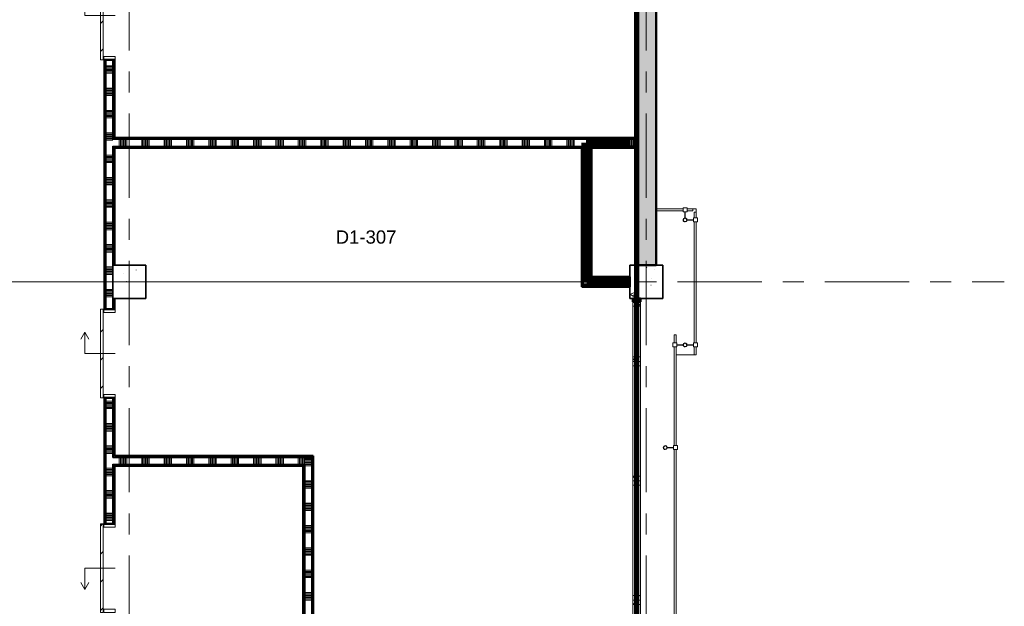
# Model space of a CAD drawing. Extents: x -2538 to 83400, y -8040 to 61900.
# Tile 78 of 105: x 68547 to 83400, y 18505 to 27356. Entities that reach past the tile are written whole.
import ezdxf

# ---------------------------------------------------------------- set-up
doc = ezdxf.new("R2010")
doc.units = 0
doc.header["$LTSCALE"] = 100
for name, pattern in [('SCHEIDING_BRANDWEREND30', [4, 0.8, -2.4, 0.8]), ('SCHEIDING_BRANDWEREND60', [3.2, 0.8, -1.6, 0.8]), ('stramien', [22.225, 12.7, -3.175, 3.175, -3.175])]:
    doc.linetypes.add(name, pattern=pattern)
for name, color, linetype, lineweight in [('00---0--FM-RUIMTENR', 7, 'Continuous', 18), ('BA20----_WANDEN', 14, 'Continuous', 50), ('BL$1A---_ALGEMEEN', 7, 'Continuous', 18), ('BL$7A---_STRAMIEN', 7, 'Continuous', 18), ('BL$8F---_HID-WAND', 7, 'Continuous', 18), ('BL20----_WANDEN', 7, 'Continuous', 25), ('BL23----_VLOEREN', 11, 'Continuous', 18), ('BL28----_CONSTRUCTIES', 4, 'Continuous', 18), ('BL30----_KOZIJNEN', 14, 'Continuous', 25), ('BL34----_BALUSTRADES', 1, 'Continuous', 18), ('BL40----_BRANDWERENDESCHEIDING_30MIN', 10, 'SCHEIDING_BRANDWEREND30', 80), ('BL40----_BRANDWERENDESCHEIDING_60MIN', 84, 'SCHEIDING_BRANDWEREND60', 158)]:
    doc.layers.add(name, color=color, linetype=linetype, lineweight=lineweight)
doc.styles.add('Arial', font='arial.ttf', dxfattribs={"height": 200})
pattern_1 = [(50, (1253.4, 5927.3), (728.7365, -63.756), [76.2, -838.2]), (355, (1253.4, 5927.3), (-140.9716, 764.2276), [60.96, -670.56]), (100.451, (1314.1, 5922), (587.77, 700.467), [64.76, -712.36]), (46.184, (1253.4, 6130.5), (1084.316, -168.171), [114.3, -1257.3]), (96.636, (1343.8, 6116.5), (949.61, 989.71), [97.14, -1068.54]), (351.184, (1253.4, 6130.5), (949.62, 989.701), [91.44, -1005.84]), (21, (1355, 6079.7), (606.458, -409.0606), [76.2, -838.2]), (326, (1355, 6079.7), (247.208, 736.753), [60.96, -670.56]), (71.451, (1405.5, 6045.6), (853.668, 327.6855), [64.76, -712.36]), (37.5, (1253.4, 5927.32), (12.3547, 338.2201), [3.353, -659.079, 3.353, -677.367, -673.1]), (37.5, (1253.4, 5927.32), (12.3547, 338.2201), [-1343.152, 3.353, -669.747]), (7.5, (1253.4, 5927.32), (267.2789, 400.7221), [3.353, -384.759, 3.353, -643.839, -256.54]), (7.5, (1253.4, 5927.32), (267.2789, 400.7221), [-1035.304, 3.353, -253.187]), (327.5, (1026.82, 5927.32), (542.3633, -22.9153), [3.353, -250.647, 3.353, -789.127, -1051.56]), (327.5, (1026.82, 5927.32), (542.3633, -22.9153), [-1046.48, 3.353, -1048.207]), (317.5, (925.22, 5927.3), (592.517, 101.707), [3.353, -326.847, 3.353, -522.935, -746.76]), (317.5, (925.22, 5927.3), (592.517, 101.707), [-856.488, 3.353, -743.407])]
pattern_2 = [(1e-13, (72825, 15475), (-9e-13, 500), []), (1e-13, (72825, 15425), (-9e-13, 500), []), (1e-13, (72825, 15375), (-9e-13, 500), []), (1e-13, (72825, 15325), (-9e-13, 500), [])]
pattern_3 = [(90, (71600, 20625), (-500, -1e-12), []), (90, (71650, 20625), (-500, -1e-12), []), (90, (71700, 20625), (-500, -1e-12), []), (90, (71750, 20625), (-500, -1e-12), [])]
pattern_4 = [(270, (73337.5, 25575.1), (500, 2e-12), []), (270, (73287.5, 25575.1), (500, 2e-12), []), (270, (73237.5, 25575.1), (500, 2e-12), []), (270, (73187.5, 25575.1), (500, 2e-12), [])]
pattern_5 = [(180, (77175, 24575.04), (-6e-14, -500), []), (180, (77175, 24625.04), (-6e-14, -500), []), (180, (77175, 24675.04), (-6e-14, -500), []), (180, (77175, 24725.04), (-6e-14, -500), [])]
pattern_6 = [(270, (77262.5, 23475), (500, 2e-12), []), (270, (77212.5, 23475), (500, 2e-12), []), (270, (77162.5, 23475), (500, 2e-12), []), (270, (77112.5, 23475), (500, 2e-12), [])]
pattern_7 = [(180, (69975, 23375), (6e-13, -500), []), (180, (69975, 23425), (6e-13, -500), []), (180, (69975, 23475), (6e-13, -500), []), (180, (69975, 23525), (6e-13, -500), [])]
pattern_8 = [(270, (77275, 25575.1), (500, 2e-12), []), (270, (77225, 25575.1), (500, 2e-12), []), (270, (77175, 25575.1), (500, 2e-12), []), (270, (77125, 25575.1), (500, 2e-12), [])]

# ---------------------------------------------------------------- blocks, each defined once
blk = doc.blocks.new('32_DR_AMC_s_enkele schuifdeur_dt1 - 1340x2160-V89-1')
at = {"layer": 'BL30----_KOZIJNEN', "lineweight": 18}
h = blk.add_hatch(dxfattribs=at)
h.set_pattern_fill('FP_440', color=256, style=0, pattern_type=2)
h.set_pattern_definition([(315, (-21167.68, 68646.6), (212.132, 212.132), [])])
h.paths.add_polyline_path([(-345, 95), (995, 95), (995, 135), (-345, 135)], flags=0)
at = {"layer": 'BL$1A---_ALGEMEEN'}
for p, q in [((325, -85), (325, 371)), ((325, 371), (645, 371)), ((645, 371), (541, 431)), ((645, 371), (541, 311))]:
    blk.add_line(p, q, dxfattribs=at)
at = {"layer": 'BL30----_KOZIJNEN', "lineweight": 18}
for p, q in [((995, 135), (-345, 135)), ((-345, 135), (-345, 95)), ((-345, 95), (995, 95)), ((-295, 85), (-345, 85)), ((-345, 85), (-345, -85)), ((-295, -85), (-295, 85)), ((995, 85), (945, 85)), ((945, 85), (945, -85)), ((995, 95), (995, 135)), ((995, -85), (995, 85)), ((-345, -85), (-295, -85)), ((945, -85), (995, -85))]:
    blk.add_line(p, q, dxfattribs=at)
blk = doc.blocks.new('32_DR_AMC_s_enkele schuifdeur_dt1 - 1340x2160-V90-1')
at = {"layer": 'BL$1A---_ALGEMEEN'}
h = blk.add_hatch(dxfattribs=at)
h.set_pattern_fill('FP_441', color=256, style=0, pattern_type=2)
h.set_pattern_definition([(315, (-16067.7, 68646.6), (500, 500), []), (315, (-16067.7, 68476.6), (500, 500), []), (315, (-16067.7, 68466.6), (500, 500), []), (315, (-16067.7, 68456.6), (500, 500), []), (315, (-16067.7, 68446.6), (500, 500), []), (315, (-16067.7, 68436.6), (500, 500), []), (315, (-16067.7, 68426.6), (500, 500), []), (315, (-16067.7, 68416.6), (500, 500), [])])
h.paths.add_polyline_path([(-345, -85), (-295, -85), (-295, 85), (-345, 85)], flags=0)
at = {"layer": 'BL30----_KOZIJNEN', "lineweight": 18}
h = blk.add_hatch(dxfattribs=at)
h.set_pattern_fill('FP_442', color=256, style=0, pattern_type=2)
h.set_pattern_definition([(315, (-16067.68, 68646.6), (212.132, 212.132), [])])
h.paths.add_polyline_path([(-345, 95), (995, 95), (995, 135), (-345, 135)], flags=0)
at = {"layer": 'BL$1A---_ALGEMEEN'}
for p, q in [((325, -85), (325, 371)), ((325, 371), (645, 371)), ((645, 371), (541, 431)), ((645, 371), (541, 311))]:
    blk.add_line(p, q, dxfattribs=at)
at = {"layer": 'BL30----_KOZIJNEN', "lineweight": 18}
for p, q in [((995, 135), (-345, 135)), ((-345, 135), (-345, 95)), ((-345, 95), (995, 95)), ((-295, 85), (-345, 85)), ((-345, 85), (-345, -85)), ((-295, -85), (-295, 85)), ((995, 85), (945, 85)), ((945, 85), (945, -85)), ((995, 95), (995, 135)), ((995, -85), (995, 85)), ((-345, -85), (-295, -85)), ((945, -85), (995, -85))]:
    blk.add_line(p, q, dxfattribs=at)
blk = doc.blocks.new('32_DR_AMC_s_enkele schuifdeur_dt1 - 1340x2160-2919433-1')
at = {"layer": 'BL30----_KOZIJNEN', "lineweight": 18}
h = blk.add_hatch(dxfattribs=at)
h.set_pattern_fill('FP_446', color=256, style=0, pattern_type=2)
h.set_pattern_definition([(135, (13477.7, -68646.6), (-500, -500), []), (135, (13477.7, -68476.6), (-500, -500), []), (135, (13477.7, -68466.6), (-500, -500), []), (135, (13477.7, -68456.6), (-500, -500), []), (135, (13477.7, -68446.6), (-500, -500), []), (135, (13477.7, -68436.6), (-500, -500), []), (135, (13477.7, -68426.6), (-500, -500), []), (135, (13477.7, -68416.6), (-500, -500), [])])
h.paths.add_polyline_path([(995, -85), (995, 85), (945, 85), (945, -85)], flags=0)
h = blk.add_hatch(dxfattribs=at)
h.set_pattern_fill('FP_447', color=256, style=0, pattern_type=2)
h.set_pattern_definition([(135, (13477.68, -68646.6), (-212.132, -212.132), [])])
h.paths.add_polyline_path([(995, -95), (-345, -95), (-345, -135), (995, -135)], flags=0)
at = {"layer": 'BL$1A---_ALGEMEEN'}
for p, q in [((325, 85), (325, -371)), ((325, -371), (645, -371)), ((645, -371), (541, -311)), ((645, -371), (541, -431))]:
    blk.add_line(p, q, dxfattribs=at)
at = {"layer": 'BL30----_KOZIJNEN', "lineweight": 18}
for p, q in [((-345, -85), (-345, 85)), ((-345, 85), (-295, 85)), ((-295, 85), (-295, -85)), ((945, -85), (945, 85)), ((945, 85), (995, 85)), ((995, 85), (995, -85)), ((-295, -85), (-345, -85)), ((-345, -95), (995, -95)), ((-345, -135), (-345, -95)), ((995, -135), (-345, -135)), ((995, -85), (945, -85)), ((995, -95), (995, -135))]:
    blk.add_line(p, q, dxfattribs=at)
blk = doc.blocks.new('32_WN_AMC_h_raam met bovenlicht - 900x2700 bovenlicht 2014_wbdbo30-V120-1')
at = {"layer": 'BL30----_KOZIJNEN', "lineweight": 18}
h = blk.add_hatch(dxfattribs=at)
h.set_pattern_fill('FP_531', color=256, style=0, pattern_type=2)
h.set_pattern_definition([(135, (16722.68, -76601.61), (-91.92388, -91.92388), [])])
h.paths.add_polyline_path([(450, 57), (383, 57), (383, -57), (450, -57), (450, 4)], flags=0)
h.paths.add_polyline_path([(-383, 57), (-450, 57), (-450, -57), (-383, -57), (-383, 4)], flags=0)
for p, q in [((-450, 57), (-450, -57)), ((-383, 57), (-450, 57)), ((-383, -57), (-383, 57)), ((383, 57), (-383, 57)), ((450, 57), (383, 57)), ((383, 57), (383, -57)), ((450, -57), (450, 57)), ((-450, -57), (-383, -57)), ((-383, -57), (383, -57)), ((383, -57), (450, -57))]:
    blk.add_line(p, q, dxfattribs=at)
at = {"layer": 'BL30----_KOZIJNEN'}
for p, q in [((383, 3), (-383, 3)), ((-383, 3), (-383, -3)), ((383, -3), (383, 3)), ((-383, -3), (383, -3))]:
    blk.add_line(p, q, dxfattribs=at)
blk = doc.blocks.new('32_WN_AMC_h_raam met bovenlicht - 1800x2700 bovenlicht 2014_wbdbo30-V121-1')
at = {"layer": 'BL30----_KOZIJNEN', "lineweight": 18}
h = blk.add_hatch(dxfattribs=at)
h.set_pattern_fill('FP_532', color=256, style=0, pattern_type=2)
h.set_pattern_definition([(135, (15372.68, -76601.61), (-91.92388, -91.92388), [])])
h.paths.add_polyline_path([(900, -57), (900, 57), (833, 57), (833, -57)], flags=0)
h.paths.add_polyline_path([(-833, 57), (-900, 57), (-900, -57), (-833, -57), (-833, 4)], flags=0)
for p, q in [((-900, 57), (-900, -57)), ((-833, 57), (-900, 57)), ((-833, -57), (-833, 57)), ((833, 57), (-833, 57)), ((900, 57), (833, 57)), ((833, 57), (833, -57)), ((900, -57), (900, 57)), ((-900, -57), (-833, -57)), ((-833, -57), (833, -57)), ((833, -57), (900, -57))]:
    blk.add_line(p, q, dxfattribs=at)
at = {"layer": 'BL30----_KOZIJNEN'}
for p, q in [((833, 3), (-833, 3)), ((-833, 3), (-833, -3)), ((833, -3), (833, 3)), ((-833, -3), (833, -3))]:
    blk.add_line(p, q, dxfattribs=at)
blk = doc.blocks.new('32_WN_AMC_h_raam met bovenlicht - 1800x2700 bovenlicht 2014_wbdbo30-V122-1')
at = {"layer": 'BL30----_KOZIJNEN', "lineweight": 18}
h = blk.add_hatch(dxfattribs=at)
h.set_pattern_fill('FP_533', color=256, style=0, pattern_type=2)
h.set_pattern_definition([(135, (13572.68, -76601.61), (-91.92388, -91.92388), [])])
h.paths.add_polyline_path([(900, -57), (900, 57), (833, 57), (833, -57)], flags=0)
h.paths.add_polyline_path([(-833, 57), (-900, 57), (-900, -57), (-833, -57), (-833, 4)], flags=0)
for p, q in [((-900, 57), (-900, -57)), ((-833, 57), (-900, 57)), ((-833, -57), (-833, 57)), ((833, 57), (-833, 57)), ((900, 57), (833, 57)), ((833, 57), (833, -57)), ((900, -57), (900, 57)), ((-900, -57), (-833, -57)), ((-833, -57), (833, -57)), ((833, -57), (900, -57))]:
    blk.add_line(p, q, dxfattribs=at)
at = {"layer": 'BL30----_KOZIJNEN'}
for p, q in [((833, 3), (-833, 3)), ((-833, 3), (-833, -3)), ((833, -3), (833, 3)), ((-833, -3), (833, -3))]:
    blk.add_line(p, q, dxfattribs=at)
blk = doc.blocks.new('32_WN_AMC_h_raam met bovenlicht - 1800x2700 bovenlicht 2014_wbdbo30-V123-1')
at = {"layer": 'BL30----_KOZIJNEN', "lineweight": 18}
h = blk.add_hatch(dxfattribs=at)
h.set_pattern_fill('FP_534', color=256, style=0, pattern_type=2)
h.set_pattern_definition([(135, (11772.68, -76601.61), (-91.92388, -91.92388), [])])
h.paths.add_polyline_path([(900, 57), (833, 57), (833, -57), (900, -57)], flags=0)
h.paths.add_polyline_path([(-833, 4), (-833, 57), (-900, 57), (-900, -57), (-833, -57)], flags=0)
for p, q in [((-900, 57), (-900, -57)), ((-833, 57), (-900, 57)), ((-833, -57), (-833, 57)), ((833, 57), (-833, 57)), ((900, 57), (833, 57)), ((833, 57), (833, -57)), ((900, -57), (900, 57)), ((-900, -57), (-833, -57)), ((-833, -57), (833, -57)), ((833, -57), (900, -57))]:
    blk.add_line(p, q, dxfattribs=at)
at = {"layer": 'BL30----_KOZIJNEN'}
for p, q in [((833, 3), (-833, 3)), ((-833, 3), (-833, -3)), ((833, -3), (833, 3)), ((-833, -3), (833, -3))]:
    blk.add_line(p, q, dxfattribs=at)
blk = doc.blocks.new('Railing - AL_34_baluster_ rond met afstandhouders_hoek-1404852-1')
at = {"layer": 'BL34----_BALUSTRADES'}
for p, q in [((-30, 124), (-30, 184)), ((30, 184), (-30, 184)), ((30, 184), (30, 124)), ((-30, 124), (30, 124)), ((-3, 124), (-3, 30)), ((2, 124), (-3, 124)), ((2, 30), (2, 124)), ((124, 2), (30, 2)), ((124, 30), (184, 30)), ((124, 30), (124, -30)), ((124, -3), (124, 2)), ((184, -30), (184, 30)), ((30, -3), (124, -3)), ((184, -30), (124, -30))]:
    blk.add_line(p, q, dxfattribs=at)
for radius, start, end in [(30, 95.3262, 269.4505), (26, 0, 180), (25, 360, 180), (30, 269.4505, 95.3262), (26, 180, 0), (25, 180, 360)]:
    blk.add_arc((0, 0), radius, start, end, dxfattribs=at)
blk = doc.blocks.new('Railing - AL_34_baluster_ rond met afstandhouders-1404250-1')
at = {"layer": 'BL34----_BALUSTRADES'}
for p, q in [((-184, 30), (-124, 30)), ((-184, -30), (-184, 30)), ((-124, 30), (-124, -30)), ((-124, 2), (-124, -3)), ((-30, 2), (-124, 2)), ((124, 2), (30, 2)), ((124, 30), (184, 30)), ((124, 30), (124, -30)), ((124, -3), (124, 2)), ((184, -30), (184, 30)), ((-124, -30), (-184, -30)), ((-124, -3), (-30, -3)), ((30, -3), (124, -3)), ((184, -30), (124, -30))]:
    blk.add_line(p, q, dxfattribs=at)
for radius, start, end in [(30, 95.3262, 269.4505), (26, 0, 180), (25, 360, 180), (30, 269.4505, 95.3262), (26, 180, 0), (25, 180, 360)]:
    blk.add_arc((0, 0), radius, start, end, dxfattribs=at)
blk = doc.blocks.new('Railing - Railing-1406145-1')
at = {"layer": 'BL34----_BALUSTRADES'}
for p, q in [((77467, 18523), (77497, 18523)), ((77467, 18438), (77467, 18523)), ((77497, 18438), (77497, 18523)), ((77467, 16553), (77467, 18378)), ((77497, 16553), (77497, 18378)), ((77467, 16373), (77467, 16493)), ((77497, 16373), (77497, 16493)), ((77497, 16373), (77467, 16373))]:
    blk.add_line(p, q, dxfattribs=at)
for name, p in [('Railing - AL_34_baluster_ rond met afstandhouders_hoek-1404852-1', (77332, 18408)), ('Railing - AL_34_baluster_ rond met afstandhouders-1404250-1', (77332, 16523))]:
    blk.add_blockref(name, p)
blk = doc.blocks.new('Railing - Railing-1406150-1')
at = {"layer": 'BL34----_BALUSTRADES'}
for p, q in [((77302, 18573), (76897, 18573)), ((77447, 18573), (77362, 18573)), ((77447, 18573), (77447, 18543)), ((77302, 18543), (76897, 18543)), ((77447, 18543), (77362, 18543))]:
    blk.add_line(p, q, dxfattribs=at)
blk = doc.blocks.new('Railing - AL_34_baluster_ rond met afstandhouders_enkel-1404252-1')
at = {"layer": 'BL34----_BALUSTRADES'}
for p, q in [((124, 2), (30, 2)), ((124, 30), (184, 30)), ((124, 30), (124, -30)), ((124, -3), (124, 2)), ((184, -30), (184, 30)), ((30, -3), (124, -3)), ((184, -30), (124, -30))]:
    blk.add_line(p, q, dxfattribs=at)
for radius, start, end in [(30, 95.3262, 269.4505), (26, 0, 180), (25, 360, 180), (30, 269.4505, 95.3262), (26, 180, 0), (25, 180, 360)]:
    blk.add_arc((0, 0), radius, start, end, dxfattribs=at)
blk = doc.blocks.new('Railing - Railing-1406169-1')
at = {"layer": 'BL34----_BALUSTRADES'}
for p, q in [((77167, 16673), (77197, 16673)), ((77167, 16553), (77167, 16673)), ((77197, 16553), (77197, 16673)), ((77167, 15003), (77167, 16493)), ((77197, 15003), (77197, 16493)), ((77167, 12203), (77167, 14943)), ((77197, 12203), (77197, 14943)), ((77167, 10653), (77167, 12143)), ((77197, 10653), (77197, 12143)), ((77167, 10473), (77167, 10593)), ((77197, 10473), (77197, 10593)), ((77197, 10473), (77167, 10473))]:
    blk.add_line(p, q, dxfattribs=at)
for p in [(77032, 14973), (77032, 12173)]:
    blk.add_blockref('Railing - AL_34_baluster_ rond met afstandhouders_enkel-1404252-1', p)

msp = doc.modelspace()

# ---------------------------------------------------------------- hatches: boundary and pattern name
at = {"layer": 'BA20----_WANDEN', "lineweight": 18}
h = msp.add_hatch(dxfattribs=at)
h.set_pattern_fill('FP_652', color=256, angle=90, style=0, pattern_type=2)
h.set_pattern_definition(pattern_7)
h.paths.add_polyline_path([(69837.5, 10425), (69837.5, 11450), (69825, 11450), (69825, 10425)], flags=0)
h.paths.add_polyline_path([(69825, 12790), (69837.5, 12790), (69837.5, 18410), (69825, 18410), (69825, 13128)], flags=0)
h.paths.add_polyline_path([(69837.5, 19750), (69837.5, 21650), (69825, 21650), (69825, 19750)], flags=0)
h.paths.add_polyline_path([(69837.5, 22990), (69837.5, 26750), (69825, 26750), (69825, 22990)], flags=0)
h.paths.add_polyline_path([(69837.5, 28090), (69837.5, 33885), (69825, 33885), (69825, 28090)], flags=0)
h.paths.add_polyline_path([(69825, 35225), (69837.5, 35225), (69837.5, 35925), (69825, 35925), (69825, 35445.5)], flags=0)
h = msp.add_hatch(dxfattribs=at)
h.set_pattern_fill('FP_652', color=256, angle=90, style=0, pattern_type=2)
h.set_pattern_definition(pattern_7)
h.paths.add_polyline_path([(69837.5, 10437.5), (69850, 10437.5), (69850, 11450), (69837.5, 11450), (69837.5, 10450)], flags=0)
h.paths.add_polyline_path([(69850, 12790), (69850, 18410), (69837.5, 18410), (69837.5, 12790)], flags=0)
h.paths.add_polyline_path([(69837.5, 19750), (69850, 19750), (69850, 21650), (69837.5, 21650), (69837.5, 19823.3)], flags=0)
h.paths.add_polyline_path([(69850, 22990), (69850, 26750), (69837.5, 26750), (69837.5, 22990)], flags=0)
h.paths.add_polyline_path([(69837.5, 28090), (69850, 28090), (69850, 33885), (69837.5, 33885), (69837.5, 30982)], flags=0)
h.paths.add_polyline_path([(69837.5, 35225), (69850, 35225), (69850, 35925), (69837.5, 35925), (69837.5, 35445.5)], flags=0)
h = msp.add_hatch(dxfattribs=at)
h.set_pattern_fill('FP_653', color=256, angle=90, style=0, pattern_type=2)
h.set_pattern_definition([(180, (69975, 23175), (4e-13, -337.5), []), (180, (69975, 23193.75), (4e-13, -337.5), []), (180, (69975, 23212.5), (4e-13, -337.5), []), (180, (69975, 23231.25), (4e-13, -337.5), []), (180, (69975, 23250), (4e-13, -337.5), []), (180, (69975, 23268.75), (4e-13, -337.5), []), (180, (69975, 23287.5), (4e-13, -337.5), [])])
h.paths.add_polyline_path([(69950, 10450), (69950, 11450), (69850, 11450), (69850, 10450), (69911.1, 10450)], flags=0)
h.paths.add_polyline_path([(69850, 12790), (69950, 12790), (69950, 18410), (69850, 18410), (69850, 13128)], flags=0)
h.paths.add_polyline_path([(69950, 19750), (69950, 21650), (69850, 21650), (69850, 19750)], flags=0)
h.paths.add_polyline_path([(69850, 22990), (69950, 22990), (69950, 26750), (69850, 26750), (69850, 24286.7)], flags=0)
h.paths.add_polyline_path([(69950, 28090), (69950, 33885), (69850, 33885), (69850, 28090)], flags=0)
h.paths.add_polyline_path([(69950, 35225), (69950, 35925), (69850, 35925), (69850, 35225)], flags=0)
h = msp.add_hatch(dxfattribs=at)
h.set_pattern_fill('FP_652', color=256, angle=90, style=0, pattern_type=2)
h.set_pattern_definition(pattern_7)
h.paths.add_polyline_path([(69950, 10550), (69962.5, 10550), (69962.5, 11450), (69950, 11450), (69950, 10896.3)], flags=0)
h.paths.add_polyline_path([(69950, 12790), (69962.5, 12790), (69962.5, 15350), (69950, 15350), (69950, 13128)], flags=0)
h.paths.add_polyline_path([(69962.5, 15850), (69962.5, 18410), (69950, 18410), (69950, 15850)], flags=0)
h.paths.add_polyline_path([(69962.5, 19750), (69962.5, 20650), (69950, 20650), (69950, 19750)], flags=0)
h.paths.add_polyline_path([(69950, 20750), (69962.5, 20750), (69962.5, 21650), (69950, 21650)], flags=0)
h.paths.add_polyline_path([(69950, 22990), (69962.5, 22990), (69962.5, 23150), (69950, 23150)], flags=0)
h.paths.add_polyline_path([(69950, 23650), (69962.5, 23650), (69962.5, 25450.1), (69950, 25450.1), (69950, 24286.7)], flags=0)
h.paths.add_polyline_path([(69950, 25550.1), (69962.5, 25550.1), (69962.5, 26750), (69950, 26750), (69950, 26518.5)], flags=0)
h.paths.add_polyline_path([(69950, 28090), (69962.5, 28090), (69962.5, 30950), (69950, 30950)], flags=0)
h.paths.add_polyline_path([(69950, 31550), (69962.5, 31550), (69962.5, 33885), (69950, 33885), (69950, 33213.7)], flags=0)
h.paths.add_polyline_path([(69962.5, 35225), (69962.5, 35925), (69950, 35925), (69950, 35225)], flags=0)
h = msp.add_hatch(dxfattribs=at)
h.set_pattern_fill('FP_652', color=256, angle=90, style=0, pattern_type=2)
h.set_pattern_definition(pattern_7)
h.paths.add_polyline_path([(69975, 10562.5), (69975, 11450), (69962.5, 11450), (69962.5, 10562.5)], flags=0)
h.paths.add_polyline_path([(69962.5, 12790), (69975, 12790), (69975, 15350), (69962.5, 15350), (69962.5, 13128)], flags=0)
h.paths.add_polyline_path([(69975, 15850), (69975, 18410), (69962.5, 18410), (69962.5, 15850)], flags=0)
h.paths.add_polyline_path([(69975, 19750), (69975, 20637.5), (69962.5, 20637.5), (69962.5, 19750)], flags=0)
h.paths.add_polyline_path([(69975, 20762.5), (69975, 21650), (69962.5, 21650), (69962.5, 20762.5)], flags=0)
h.paths.add_polyline_path([(69962.5, 22990), (69975, 22990), (69975, 23150), (69962.5, 23150)], flags=0)
h.paths.add_polyline_path([(69962.5, 23650), (69975, 23650), (69975, 25437.6), (69962.5, 25437.6), (69962.5, 24286.7)], flags=0)
h.paths.add_polyline_path([(69962.5, 25562.6), (69975, 25562.6), (69975, 26750), (69962.5, 26750), (69962.5, 26518.5)], flags=0)
h.paths.add_polyline_path([(69962.5, 28090), (69975, 28090), (69975, 30950), (69962.5, 30950)], flags=0)
h.paths.add_polyline_path([(69962.5, 31562.5), (69975, 31562.5), (69975, 33885), (69962.5, 33885), (69962.5, 33213.7)], flags=0)
h.paths.add_polyline_path([(69975, 35225), (69975, 35925), (69962.5, 35925), (69962.5, 35225)], flags=0)
h = msp.add_hatch(dxfattribs=at)
h.set_pattern_fill('FP_332', color=256, angle=45, style=0, pattern_type=2)
h.set_pattern_definition([(315, (77850, 27300), (212.132, 212.132), []), (320, (77850, 27300), (-37.65, -430.356), [45, -495]), (265, (77850, 27300), (451.315, 83.25), [36, -396]), (10.451, (77846.86, 27264.14), (413.66, -347.11), [38.244, -420.685]), (316.184, (77970, 27300), (-99.31, -640.344), [67.5, -742.5]), (6.636, (77961.7, 27246.64), (584.47, -560.79), [57.37, -631.03]), (261.184, (77970, 27300), (584.47, -560.8), [54, -594]), (291, (77940, 27240), (-241.57, -358.144), [45, -495]), (236, (77940, 27240), (435.09, -145.99), [36, -396]), (341.451, (77919.87, 27210.15), (193.515, -504.135), [38.244, -420.685]), (307.5, (77850, 27300), (133.1575, -4.864), [3.353, -257.447, 3.353, -264.647, -265]), (307.5, (77850, 27300), (133.1575, -4.864), [-528.8, 3.353, -261.647]), (277.5, (77850, 27300), (157.7647, -105.228), [3.353, -149.447, 3.353, -251.447, -101]), (277.5, (77850, 27300), (157.7647, -105.228), [-407.6, 3.353, -97.647]), (237.5, (77850, 27389.2), (-9.022, -213.529), [3.353, -96.647, 3.353, -308.647, -414]), (237.5, (77850, 27389.2), (-9.022, -213.529), [-412, 3.353, -410.647]), (227.5, (77850, 27429.2), (40.042, -233.2745), [3.353, -126.647, 3.353, -203.847, -294]), (227.5, (77850, 27429.2), (40.042, -233.2745), [-337.2, 3.353, -290.647])])
h.paths.add_polyline_path([(78150, 23650), (78150, 30950), (77850, 30950), (77850, 23650)], flags=0)
h = msp.add_hatch(dxfattribs=at)
h.set_pattern_fill('FP_138', color=256, angle=-270, style=0, pattern_type=2)
h.set_pattern_definition([(270, (73537.5, 25575.08), (337.5, 1e-12), []), (270, (73518.75, 25575.08), (337.5, 1e-12), []), (270, (73500, 25575.08), (337.5, 1e-12), []), (270, (73481.25, 25575.08), (337.5, 1e-12), []), (270, (73462.5, 25575.08), (337.5, 1e-12), []), (270, (73443.75, 25575.08), (337.5, 1e-12), []), (270, (73425, 25575.08), (337.5, 1e-12), [])])
h.paths.add_polyline_path([(76936.4, 25450.1), (77100, 25450.1), (77100, 25550.1), (69950, 25550.1), (69950, 25450.1), (74126.3, 25450.1)], flags=0)
h = msp.add_hatch(dxfattribs=at)
h.set_pattern_fill('FP_137', color=256, angle=-270, style=0, pattern_type=2)
h.set_pattern_definition(pattern_4)
h.paths.add_polyline_path([(77100, 25550.1), (77100, 25562.6), (69962.5, 25562.6), (69962.5, 25550.1), (76936.4, 25550.1)], flags=0)
h = msp.add_hatch(dxfattribs=at)
h.set_pattern_fill('FP_137', color=256, angle=-270, style=0, pattern_type=2)
h.set_pattern_definition(pattern_4)
h.paths.add_polyline_path([(77100, 25562.6), (77100, 25575.1), (69975, 25575.1), (69975, 25562.6), (76936.4, 25562.6)], flags=0)
h = msp.add_hatch(dxfattribs=at)
h.set_pattern_fill('FP_1288', color=256, angle=-270, style=0, pattern_type=2)
h.set_pattern_definition(pattern_8)
h.paths.add_polyline_path([(77850, 25562.6), (77850, 25575.1), (77100, 25575.1), (77100, 25562.6), (77638.9, 25562.6)], flags=0)
h = msp.add_hatch(dxfattribs=at)
h.set_pattern_fill('FP_1288', color=256, angle=-270, style=0, pattern_type=2)
h.set_pattern_definition(pattern_8)
h.paths.add_polyline_path([(77850, 25550.1), (77850, 25562.6), (77100, 25562.6), (77100, 25550.1), (77638.9, 25550.1)], flags=0)
h = msp.add_hatch(dxfattribs=at)
h.set_pattern_fill('FP_1289', color=256, angle=-270, style=0, pattern_type=2)
h.set_pattern_definition([(270, (77475, 25575.08), (337.5, 1e-12), []), (270, (77456.25, 25575.08), (337.5, 1e-12), []), (270, (77437.5, 25575.08), (337.5, 1e-12), []), (270, (77418.75, 25575.08), (337.5, 1e-12), []), (270, (77400, 25575.08), (337.5, 1e-12), []), (270, (77381.25, 25575.08), (337.5, 1e-12), []), (270, (77362.5, 25575.08), (337.5, 1e-12), [])])
h.paths.add_polyline_path([(77850, 25450.1), (77850, 25550.1), (77100, 25550.1), (77100, 25450.1), (77638.9, 25450.1)], flags=0)
h = msp.add_hatch(dxfattribs=at)
h.set_pattern_fill('FP_137', color=256, angle=-270, style=0, pattern_type=2)
h.set_pattern_definition(pattern_4)
h.paths.add_polyline_path([(77037.5, 25437.6), (77050, 25437.6), (77050, 25450.1), (69962.5, 25450.1), (69962.5, 25437.6), (76936.4, 25437.6)], flags=0)
h = msp.add_hatch(dxfattribs=at)
h.set_pattern_fill('FP_137', color=256, angle=-270, style=0, pattern_type=2)
h.set_pattern_definition(pattern_4)
h.paths.add_polyline_path([(77025, 25425.1), (77037.5, 25425.1), (77037.5, 25437.6), (69975, 25437.6), (69975, 25425.1), (76936.4, 25425.1)], flags=0)
h = msp.add_hatch(dxfattribs=at)
h.set_pattern_fill('FP_139', color=256, angle=90, style=0, pattern_type=2)
h.set_pattern_definition(pattern_5)
h.paths.add_polyline_path([(77037.5, 23325), (77037.5, 25425.1), (77025, 25425.1), (77025, 23325)], flags=0)
h = msp.add_hatch(dxfattribs=at)
h.set_pattern_fill('FP_139', color=256, angle=90, style=0, pattern_type=2)
h.set_pattern_definition(pattern_5)
h.paths.add_polyline_path([(77050, 23337.5), (77050, 25437.6), (77037.5, 25437.6), (77037.5, 23337.5)], flags=0)
h = msp.add_hatch(dxfattribs=at)
h.set_pattern_fill('FP_140', color=256, angle=90, style=0, pattern_type=2)
h.set_pattern_definition([(180, (77175, 24375.04), (-4e-14, -337.5), []), (180, (77175, 24393.8), (-4e-14, -337.5), []), (180, (77175, 24412.54), (-4e-14, -337.5), []), (180, (77175, 24431.3), (-4e-14, -337.5), []), (180, (77175, 24450.04), (-4e-14, -337.5), []), (180, (77175, 24468.8), (-4e-14, -337.5), []), (180, (77175, 24487.54), (-4e-14, -337.5), [])])
h.paths.add_polyline_path([(77150, 23350), (77150, 25450.1), (77050, 25450.1), (77050, 23350)], flags=0)
h = msp.add_hatch(dxfattribs=at)
h.set_pattern_fill('FP_1288', color=256, angle=-270, style=0, pattern_type=2)
h.set_pattern_definition(pattern_8)
h.paths.add_polyline_path([(77850, 25437.6), (77850, 25450.1), (77150, 25450.1), (77150, 25437.6), (77638.9, 25437.6)], flags=0)
h = msp.add_hatch(dxfattribs=at)
h.set_pattern_fill('FP_139', color=256, angle=90, style=0, pattern_type=2)
h.set_pattern_definition(pattern_5)
h.paths.add_polyline_path([(77162.5, 23450), (77162.5, 25437.6), (77150, 25437.6), (77150, 23450)], flags=0)
h = msp.add_hatch(dxfattribs=at)
h.set_pattern_fill('FP_1288', color=256, angle=-270, style=0, pattern_type=2)
h.set_pattern_definition(pattern_8)
h.paths.add_polyline_path([(77850, 25425.1), (77850, 25437.6), (77162.5, 25437.6), (77162.5, 25425.1), (77638.9, 25425.1)], flags=0)
h = msp.add_hatch(dxfattribs=at)
h.set_pattern_fill('FP_139', color=256, angle=90, style=0, pattern_type=2)
h.set_pattern_definition(pattern_5)
h.paths.add_polyline_path([(77175, 23462.5), (77175, 25425.1), (77162.5, 25425.1), (77162.5, 23462.5)], flags=0)
h = msp.add_hatch(dxfattribs=at)
h.set_pattern_fill('FP_141', color=256, angle=-270, style=0, pattern_type=2)
h.set_pattern_definition(pattern_6)
h.paths.add_polyline_path([(77750, 23462.5), (77750, 23475), (77175, 23475), (77175, 23462.5)], flags=0)
h = msp.add_hatch(dxfattribs=at)
h.set_pattern_fill('FP_141', color=256, angle=-270, style=0, pattern_type=2)
h.set_pattern_definition(pattern_6)
h.paths.add_polyline_path([(77750, 23325), (77750, 23337.5), (77037.5, 23337.5), (77037.5, 23325), (77175, 23325)], flags=0)
h = msp.add_hatch(dxfattribs=at)
h.set_pattern_fill('FP_141', color=256, angle=-270, style=0, pattern_type=2)
h.set_pattern_definition(pattern_6)
h.paths.add_polyline_path([(77175, 23337.5), (77750, 23337.5), (77750, 23350), (77050, 23350), (77050, 23337.5)], flags=0)
h = msp.add_hatch(dxfattribs=at)
h.set_pattern_fill('FP_142', color=256, angle=-270, style=0, pattern_type=2)
h.set_pattern_definition([(270, (77462.5, 23475), (337.5, 1e-12), []), (270, (77443.75, 23475), (337.5, 1e-12), []), (270, (77425, 23475), (337.5, 1e-12), []), (270, (77406.25, 23475), (337.5, 1e-12), []), (270, (77387.5, 23475), (337.5, 1e-12), []), (270, (77368.75, 23475), (337.5, 1e-12), []), (270, (77350, 23475), (337.5, 1e-12), [])])
h.paths.add_polyline_path([(77175, 23350), (77750, 23350), (77750, 23450), (77150, 23450), (77150, 23350)], flags=0)
h = msp.add_hatch(dxfattribs=at)
h.set_pattern_fill('FP_141', color=256, angle=-270, style=0, pattern_type=2)
h.set_pattern_definition(pattern_6)
h.paths.add_polyline_path([(77750, 23450), (77750, 23462.5), (77162.5, 23462.5), (77162.5, 23450), (77175, 23450)], flags=0)
h = msp.add_hatch(dxfattribs=at)
h.set_pattern_fill('FP_44', color=256, style=0, pattern_type=2)
h.set_pattern_definition([(45, (1253.4, 5927.3), (-353.5534, 353.5534), [])])
h.paths.add_polyline_path([(77912, 15850), (77912, 15900), (77798, 15900), (77798, 15850)], flags=0)
h.paths.add_polyline_path([(77798, 23100), (77912, 23100), (77912, 23150), (77798, 23150)], flags=0)
h = msp.add_hatch(dxfattribs=at)
h.set_pattern_fill('FP_128', color=256, angle=90, style=0, pattern_type=2)
h.set_pattern_definition([(90, (71400, 20625), (-337.5, -1e-12), []), (90, (71418.75, 20625), (-337.5, -1e-12), []), (90, (71437.5, 20625), (-337.5, -1e-12), []), (90, (71456.25, 20625), (-337.5, -1e-12), []), (90, (71475, 20625), (-337.5, -1e-12), []), (90, (71493.75, 20625), (-337.5, -1e-12), []), (90, (71512.5, 20625), (-337.5, -1e-12), [])])
h.paths.add_polyline_path([(69975, 20650), (72850, 20650), (72850, 20750), (69950, 20750), (69950, 20650), (69962.5, 20650)], flags=0)
h = msp.add_hatch(dxfattribs=at)
h.set_pattern_fill('FP_127', color=256, angle=90, style=0, pattern_type=2)
h.set_pattern_definition(pattern_3)
h.paths.add_polyline_path([(72850, 20750), (72950, 20750), (72950, 20762.5), (69962.5, 20762.5), (69962.5, 20750), (72825, 20750)], flags=0)
h = msp.add_hatch(dxfattribs=at)
h.set_pattern_fill('FP_127', color=256, angle=90, style=0, pattern_type=2)
h.set_pattern_definition(pattern_3)
h.paths.add_polyline_path([(72837.5, 20637.5), (72837.5, 20650), (69962.5, 20650), (69962.5, 20637.5), (72825, 20637.5)], flags=0)
h = msp.add_hatch(dxfattribs=at)
h.set_pattern_fill('FP_127', color=256, angle=90, style=0, pattern_type=2)
h.set_pattern_definition(pattern_3)
h.paths.add_polyline_path([(72962.5, 20762.5), (72962.5, 20775), (69975, 20775), (69975, 20762.5), (72950, 20762.5)], flags=0)
h = msp.add_hatch(dxfattribs=at)
h.set_pattern_fill('FP_125', color=256, angle=90, style=0, pattern_type=2)
h.set_pattern_definition(pattern_2)
h.paths.add_polyline_path([(72850, 10562.5), (72850, 20650), (72837.5, 20650), (72837.5, 10562.5)], flags=0)
h = msp.add_hatch(dxfattribs=at)
h.set_pattern_fill('FP_126', color=256, angle=90, style=0, pattern_type=2)
h.set_pattern_definition([(360, (72825, 15675), (2e-12, 337.5), []), (360, (72825, 15656.25), (2e-12, 337.5), []), (360, (72825, 15637.5), (2e-12, 337.5), []), (360, (72825, 15618.75), (2e-12, 337.5), []), (360, (72825, 15600), (2e-12, 337.5), []), (360, (72825, 15581.25), (2e-12, 337.5), []), (360, (72825, 15562.5), (2e-12, 337.5), [])])
h.paths.add_polyline_path([(72850, 10550), (72950, 10550), (72950, 20750), (72850, 20750), (72850, 10562.5)], flags=0)
h = msp.add_hatch(dxfattribs=at)
h.set_pattern_fill('FP_125', color=256, angle=90, style=0, pattern_type=2)
h.set_pattern_definition(pattern_2)
h.paths.add_polyline_path([(72950, 10450), (72962.5, 10450), (72962.5, 20762.5), (72950, 20762.5), (72950, 10550)], flags=0)
h = msp.add_hatch(dxfattribs=at)
h.set_pattern_fill('FP_125', color=256, angle=90, style=0, pattern_type=2)
h.set_pattern_definition(pattern_2)
h.paths.add_polyline_path([(72975, 10437.5), (72975, 20775), (72962.5, 20775), (72962.5, 10437.5)], flags=0)
h = msp.add_hatch(dxfattribs=at)
h.set_pattern_fill('FP_127', color=256, angle=90, style=0, pattern_type=2)
h.set_pattern_definition(pattern_3)
h.paths.add_polyline_path([(72825, 20625), (72825, 20637.5), (69975, 20637.5), (69975, 20625), (71316.2, 20625)], flags=0)
h = msp.add_hatch(dxfattribs=at)
h.set_pattern_fill('FP_125', color=256, angle=90, style=0, pattern_type=2)
h.set_pattern_definition(pattern_2)
h.paths.add_polyline_path([(72825, 10575), (72837.5, 10575), (72837.5, 20637.5), (72825, 20637.5), (72825, 13128)], flags=0)
at = {"layer": 'BL28----_CONSTRUCTIES'}
h = msp.add_hatch(dxfattribs=at)
h.set_pattern_fill('FP_1', color=256, style=0, pattern_type=2)
h.set_pattern_definition(pattern_1)
h.paths.add_polyline_path([(69975, 23150), (70450, 23150), (70450, 23650), (69950, 23650), (69950, 23150), (69962.5, 23150)], flags=0)
h = msp.add_hatch(dxfattribs=at)
h.set_pattern_fill('FP_1', color=256, style=0, pattern_type=2)
h.set_pattern_definition(pattern_1)
h.paths.add_polyline_path([(78250, 23150), (78250, 23650), (77750, 23650), (77750, 23150)], flags=0)

# ---------------------------------------------------------------- linework, layer by layer
at = {"layer": 'BL$7A---_STRAMIEN', "linetype": 'stramien'}
for p, q in [((70200, -2000), (70200, 60900)), ((78000, -2000), (78000, 60900)), ((-1537.7, 23400), (83400, 23400)), ((-1537.7, 23400), (83400, 23400))]:
    msp.add_line(p, q, dxfattribs=at)
at = {"layer": 'BL$8F---_HID-WAND'}
for p, q in [((67275, 23400), (69825, 23400)), ((70450, 23400), (77025, 23400))]:
    msp.add_line(p, q, dxfattribs=at)
at = {"layer": 'BL20----_WANDEN', "lineweight": 50}
for p, q in [((78150, 23650), (78150, 30950)), ((77850, 29322.5), (77850, 25575.1)), ((69825, 26750), (69825, 22990)), ((69975, 26750), (69825, 26750)), ((69975, 25575.1), (69975, 26750)), ((77850, 25575.1), (69975, 25575.1)), ((69975, 25425.1), (77025, 25425.1)), ((69975, 23650), (69975, 25425.1)), ((77025, 25425.1), (77025, 23325)), ((77175, 23475), (77175, 25425.1)), ((77175, 25425.1), (77850, 25425.1)), ((77850, 25425.1), (77850, 23650)), ((77850, 23650), (78150, 23650)), ((77750, 23475), (77175, 23475)), ((77750, 23325), (77750, 23475)), ((77025, 23325), (77750, 23325)), ((69975, 22990), (69975, 23150)), ((77798, 23150), (77798, 23100)), ((77912, 23150), (77798, 23150)), ((77798, 23100), (77912, 23100)), ((77912, 23100), (77912, 23150)), ((69825, 22990), (69975, 22990)), ((69825, 21650), (69825, 19750)), ((69975, 21650), (69825, 21650)), ((69975, 20775), (69975, 21650)), ((72975, 20775), (69975, 20775)), ((72975, 10425), (72975, 20775)), ((69975, 20625), (72825, 20625)), ((69975, 19750), (69975, 20625)), ((72825, 20625), (72825, 10575)), ((69825, 19750), (69975, 19750))]:
    msp.add_line(p, q, dxfattribs=at)
at = {"layer": 'BL20----_WANDEN'}
for p, q in [((69837.5, 22990), (69837.5, 26750)), ((69850, 22990), (69850, 26750)), ((69950, 25550.1), (69950, 26750)), ((69962.5, 25562.6), (69962.5, 26750)), ((77850, 25550.1), (69950, 25550.1)), ((77850, 25562.6), (69962.5, 25562.6)), ((77100, 25450.1), (77100, 25550.1)), ((77850, 25425.1), (77850, 25575.1)), ((69950, 25450.1), (77100, 25450.1)), ((69950, 23650), (69950, 25450.1)), ((77037.5, 25437.6), (69962.5, 25437.6)), ((69962.5, 23650), (69962.5, 25437.6)), ((77037.5, 23337.5), (77037.5, 25425.1)), ((77050, 23350), (77050, 25450.1)), ((77150, 23450), (77150, 25450.1)), ((77850, 25450.1), (77150, 25450.1)), ((77850, 25437.6), (77162.5, 25437.6)), ((77162.5, 23462.5), (77162.5, 25425.1)), ((69950, 23650), (69975, 23650)), ((69950, 23150), (69950, 23650)), ((77750, 23337.5), (77037.5, 23337.5)), ((77750, 23350), (77050, 23350)), ((77750, 23450), (77150, 23450)), ((77750, 23462.5), (77162.5, 23462.5)), ((69975, 23150), (69950, 23150)), ((69950, 22990), (69950, 23150)), ((69962.5, 22990), (69962.5, 23150)), ((69837.5, 19750), (69837.5, 21650)), ((69850, 19750), (69850, 21650)), ((69950, 20750), (69950, 21650)), ((69962.5, 20762.5), (69962.5, 21650)), ((69950, 20750), (72950, 20750)), ((69950, 20650), (72850, 20650)), ((69950, 19750), (69950, 20650)), ((69962.5, 20762.5), (72962.5, 20762.5)), ((72850, 20650), (72850, 10550)), ((72950, 20750), (72950, 10450)), ((72962.5, 20762.5), (72962.5, 10437.5)), ((69962.5, 20637.5), (72837.5, 20637.5)), ((69962.5, 19750), (69962.5, 20637.5)), ((72837.5, 20637.5), (72837.5, 10562.5))]:
    msp.add_line(p, q, dxfattribs=at)
at = {"layer": 'BL23----_VLOEREN'}
for p, q in [((78750, 24500), (78700, 24500)), ((78750, 24450), (78750, 24500)), ((78450, 22300), (78720, 22300))]:
    msp.add_line(p, q, dxfattribs=at)
at = {"layer": 'BL28----_CONSTRUCTIES', "lineweight": 25}
for p, q in [((69962.5, 23650), (69950, 23650)), ((69950, 23650), (69950, 23150)), ((69975, 23650), (69962.5, 23650)), ((69950, 23150), (69962.5, 23150)), ((69962.5, 23150), (69975, 23150))]:
    msp.add_line(p, q, dxfattribs=at)
at = {"layer": 'BL28----_CONSTRUCTIES', "lineweight": 35}
for p, q in [((70450, 23650), (69975, 23650)), ((70450, 23150), (70450, 23650)), ((78250, 23650), (77750, 23650)), ((77750, 23650), (77750, 23150)), ((78250, 23150), (78250, 23650)), ((69975, 23150), (70450, 23150)), ((77750, 23150), (78250, 23150))]:
    msp.add_line(p, q, dxfattribs=at)
at = {"layer": 'BL40----_BRANDWERENDESCHEIDING_30MIN', "const_width": 80, "flags": 128}
msp.add_lwpolyline([(77855, 43250), (77855, 11350)], dxfattribs=at)
at = {"layer": 'BL40----_BRANDWERENDESCHEIDING_60MIN', "const_width": 160, "flags": 128}
for points in [[(77750, 25500), (77100, 25500)], [(77100, 25500), (77100, 23400)], [(77750, 23400), (77100, 23400)]]:
    msp.add_lwpolyline(points, dxfattribs=at)

# ---------------------------------------------------------------- block references
at = {"layer": 'BL30----_KOZIJNEN'}
for name, p, rotation in [('32_DR_AMC_s_enkele schuifdeur_dt1 - 1340x2160-V89-1', (69900, 27095), 89.99999999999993), ('32_WN_AMC_h_raam met bovenlicht - 900x2700 bovenlicht 2014_wbdbo30-V120-1', (77855, 22650), 269.9999999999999), ('32_DR_AMC_s_enkele schuifdeur_dt1 - 1340x2160-V90-1', (69900, 21995), 89.99999999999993), ('32_WN_AMC_h_raam met bovenlicht - 1800x2700 bovenlicht 2014_wbdbo30-V121-1', (77855, 21300), 269.9999999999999), ('32_WN_AMC_h_raam met bovenlicht - 1800x2700 bovenlicht 2014_wbdbo30-V122-1', (77855, 19500), 269.9999999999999), ('32_DR_AMC_s_enkele schuifdeur_dt1 - 1340x2160-2919433-1', (69900, 19405), 269.9999999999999), ('32_WN_AMC_h_raam met bovenlicht - 1800x2700 bovenlicht 2014_wbdbo30-V123-1', (77855, 17700), 269.9999999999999)]:
    msp.add_blockref(name, p, dxfattribs=dict(at, rotation=rotation))
at = {"layer": 'BL34----_BALUSTRADES'}
for name in ['Railing - Railing-1406145-1', 'Railing - Railing-1406150-1', 'Railing - Railing-1406169-1']:
    msp.add_blockref(name, (1253.4, 5927.3), dxfattribs=at)

# ---------------------------------------------------------------- texts
at = {"layer": '00---0--FM-RUIMTENR', "insert": (73314.2, 24177), "char_height": 200, "width": 1130.379, "attachment_point": 1, "style": 'Arial'}
msp.add_mtext('D1-307', dxfattribs=at)

doc.saveas('drawing.dxf')
